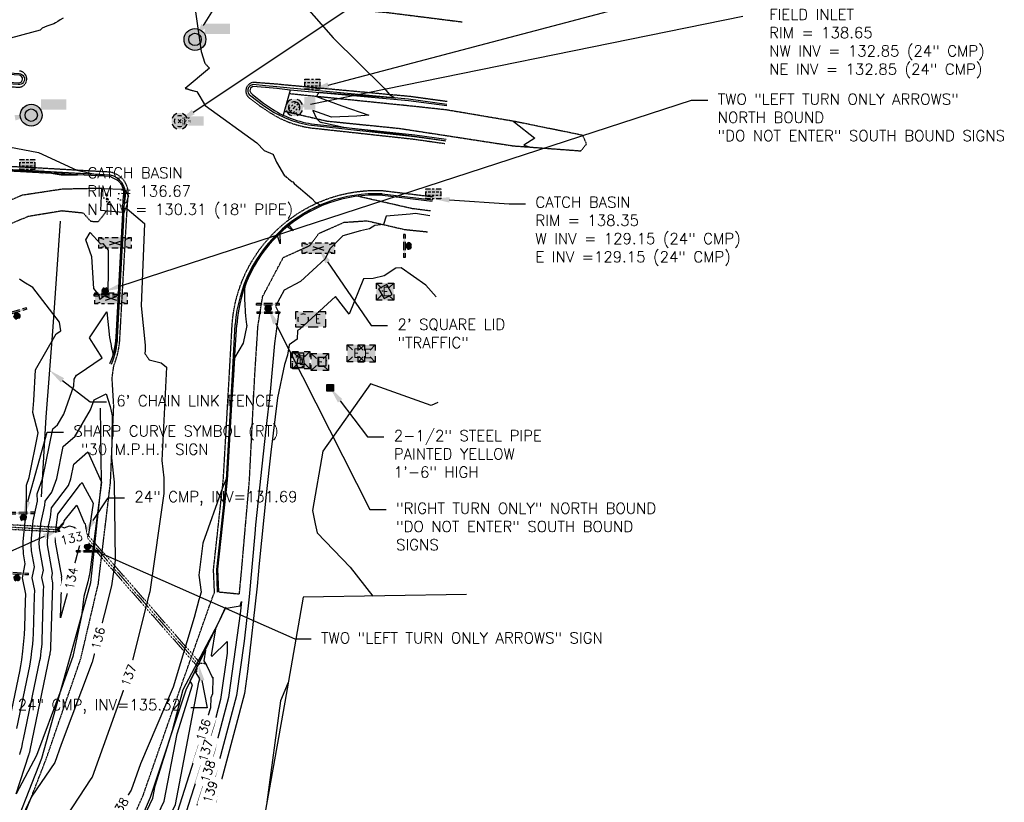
# Model space of a CAD drawing. Header units: feet. Extents: x 351431 to 355879, y 310968 to 329728.
# Tile 17 of 254: x 354011 to 354461, y 313429 to 313787. Entities that reach past the tile are written whole.
import ezdxf

# ---------------------------------------------------------------- set-up
doc = ezdxf.new("R2010")
doc.units = ezdxf.units.FT
doc.header["$MEASUREMENT"] = 0
doc.linetypes.add('D10', pattern=[0.15, 0.1, -0.05])
doc.linetypes.add('D25', pattern=[0.375, 0.25, -0.125])
for name, color, linetype in [('EHYSC', 161, 'Continuous'), ('ELIF', 153, 'LINKFENCE'), ('ELTCH-EG2', 253, 'Continuous'), ('ELTCN-EG2', 251, 'Continuous'), ('ELUDC', 153, 'D10'), ('ELYCB-BACK', 5, 'Continuous'), ('ELYCB-FL', 2, 'Continuous'), ('ELYSC', 2, 'Continuous'), ('ELYSP', 1, 'D25'), ('ELYSS', 2, 'Continuous'), ('ESFI', 2, 'Continuous'), ('ESFS', 153, 'Continuous'), ('ESMask', 155, 'Continuous'), ('ESU-Unknown', 3, 'Continuous'), ('ESUD', 5, 'Continuous'), ('ESUD-CMP', 13, 'D10'), ('ESUE', 2, 'Continuous'), ('ESUS', 5, 'Continuous'), ('ETFS', 6, 'Continuous'), ('ETIF', 4, 'Continuous'), ('ETTC', 252, 'Continuous'), ('ETU-Unknown', 3, 'Continuous'), ('ETUD', 4, 'Continuous'), ('ETUS', 2, 'Continuous')]:
    doc.layers.add(name, color=color, linetype=linetype)
doc.styles.add('ANNO-TOPO', font='simplex.shx')
doc.styles.add('L80', font='simplex', dxfattribs={"height": 4})
doc.styles.add('ROMANSM', font='romansm.shx')
doc.linetypes.add('LINKFENCE', pattern='A,0.25,-0.08,0.25,-0.08,["X",ROMANSM,S=0.08,R=0,X=-0.004,Y=-0.04],-0.12', length=0.78)
pattern_1 = [(50, (0, 0), (8.96575228, -0.78440169), [0.9375, -10.3125]), (355, (0, 0), (-1.73439167, 9.40240167), [0.75, -8.25]), (100.4514, (0.747, -0.065), (7.23136727, 8.61799428), [0.79675238, -8.7642764]), (46.1842, (0, 2.5), (13.3405131, -2.06898768), [1.40625, -15.46875]), (96.6356, (1.112, 2.328), (11.68328382, 12.1764734), [1.1951286, -13.1464125]), (351.1842, (0, 2.5), (11.6832743, 12.1764825), [1.125, -12.375]), (21, (1.25, 1.875), (7.46133815, -5.03273613), [0.9375, -10.3125]), (326, (1.25, 1.875), (3.04144165, 9.06437556), [0.75, -8.25]), (71.4514, (1.872, 1.456), (10.50278286, 4.03163121), [0.79675238, -8.7642764]), (37.5, (0, 0), (0.151998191, 4.161173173), [0, -8.15, 0, -8.375, 0, -8.28125]), (7.5, (0, 0), (3.28836922, 4.9301464), [0, -4.775, 0, -7.9625, 0, -3.15625]), (327.5, (-2.7875, 0), (6.672780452, -0.281935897), [0, -3.125, 0, -9.75, 0, -12.9375]), (317.5, (-4.0375, 0), (7.28982712, 1.25131228), [0, -4.0625, 0, -6.475, 0, -9.1875])]

# ---------------------------------------------------------------- blocks, each defined once
blk = doc.blocks.new('ESUETRANS')
for p, q in [((-0.0787, 0.0787), (-0.0314, 0.0314)), ((0.0307, 0.0307), (0.0787, 0.0787)), ((-0.0787, -0.0787), (-0.0314, -0.0314)), ((0.0307, -0.0307), (0.0787, -0.0787))]:
    blk.add_line(p, q)
for points in [[(-0.0787, 0.0262), (-0.0787, 0.0787), (-0.0262, 0.0787)], [(0.0262, 0.0787), (0.0787, 0.0787), (0.0787, 0.0262)], [(-0.0787, -0.0787), (-0.0787, -0.0262)], [(-0.0262, -0.0787), (-0.0787, -0.0787)], [(0.0787, -0.0262), (0.0787, -0.0787), (0.0262, -0.0787)]]:
    blk.add_lwpolyline(points)
at = {"layer": 'ESMask'}
blk.add_solid([(-0.0787, 0.0787), (-0.0787, -0.0787), (0.0787, 0.0787), (0.0787, -0.0787)], dxfattribs=at)
at = {"style": 'L80'}
blk.add_text('E', height=0.08, dxfattribs=at).set_placement((-0.0232, -0.0394))
blk = doc.blocks.new('ESUEMHOLE')
for points in [[(-0.0459, 0.0689), (-0.0689, 0.0689), (-0.0689, 0)], [(0.0919, 0.0689), (0, 0.0689)], [(0.2067, 0.0459), (0.2067, 0.0689), (0.1378, 0.0689)], [(0.1837, -0.0689), (0.2067, -0.0689), (0.2067, 0)], [(-0.0689, -0.0459), (-0.0689, -0.0689)], [(-0.0689, -0.0689), (0, -0.0689)], [(0.0459, -0.0689), (0.1378, -0.0689)]]:
    blk.add_lwpolyline(points)
for start, end in [(155, 205), (65, 115), (335, 25), (245, 295)]:
    blk.add_arc((0, 0), 0.0492, start, end)
at = {"layer": 'ESMask'}
blk.add_solid([(-0.0689, -0.0689), (-0.0689, 0.0689), (0.2067, -0.0689), (0.2067, 0.0689)], dxfattribs=at)
at = {"style": 'L80', "width": 0.75}
blk.add_text('E', height=0.08, dxfattribs=at).set_placement((0.112, -0.0365))
blk = doc.blocks.new('ESUDCI')
for p, q in [((-0.0684, 0.0831), (-0.0684, 0.0912)), ((-0.0684, 0.0912), (-0.0263, 0.0912)), ((-0.0101, 0.0912), (0.0101, 0.0912)), ((0.0263, 0.0912), (0.0684, 0.0912)), ((0.0684, 0.0912), (0.0684, 0.0831)), ((-0.0684, 0.0243), (-0.0684, 0.0669)), ((-0.0595, 0.0602), (-0.0684, 0.0602)), ((-0.0628, 0.0301), (-0.0684, 0.0301)), ((-0.0684, 0), (-0.0684, 0.0081)), ((-0.0263, 0), (-0.0684, 0)), ((-0.0263, 0.0301), (-0.0499, 0.0301)), ((-0.0231, 0.0602), (-0.0466, 0.0602)), ((0.0101, 0.0301), (-0.0134, 0.0301)), ((0.0134, 0.0602), (-0.0101, 0.0602)), ((0.0101, 0), (-0.0101, 0)), ((0.0466, 0.0301), (0.0231, 0.0301)), ((0.0499, 0.0602), (0.0263, 0.0602)), ((0.0684, 0.0301), (0.0595, 0.0301)), ((0.0684, 0.0602), (0.0628, 0.0602)), ((0.0684, 0.0669), (0.0684, 0.0243)), ((0.0684, 0.0081), (0.0684, 0)), ((0.0684, 0), (0.0263, 0))]:
    blk.add_line(p, q)
at = {"layer": 'ESMask'}
blk.add_solid([(-0.0684, 0), (-0.0684, 0.0912), (0.0684, 0), (0.0684, 0.0912)], dxfattribs=at)
blk = doc.blocks.new('ESUDFI')
for p, q in [((-0.0246, 0.0125), (-0.012, 0.0252)), ((-0.0118, -0.0119), (0.0118, 0.0119)), ((0.0005, 0.0379), (0.0133, 0.0508)), ((0.0236, 0.0239), (0.0369, 0.0373)), ((0.0379, 0.001), (0.0506, 0.0139)), ((-0.0506, -0.0139), (-0.0371, -0.0002)), ((-0.0369, -0.0373), (-0.0236, -0.0239)), ((-0.0133, -0.0508), (0.0002, -0.0371)), ((0.0128, -0.0244), (0.0253, -0.0117))]:
    blk.add_line(p, q)
for radius, start, end in [(0.0787, 110, 160), (0.0525, 152.80552, 297.89031), (0.0525, 332.80552, 117.89031), (0.0787, 20, 70), (0.0787, 200, 250), (0.0787, 290, 340)]:
    blk.add_arc((0, 0), radius, start, end)
at = {"layer": 'ESMask', "const_width": 0.0787}
blk.add_lwpolyline([(-0.0394, 0, 1), (0.0394, 0, 1)], format="xyb", close=True, dxfattribs=at)
at = {"layer": 'ESMask', "color": 155}
blk.add_solid([(0.0906, -0.0176), (0.0906, 0.0964), (0.1931, -0.0176), (0.1931, 0.0964)], dxfattribs=at)
blk = doc.blocks.new('ESUMHOLE')
at = {"ltscale": 0.5}
for radius in [0.1, 0.057]:
    blk.add_circle((0, 0), radius, dxfattribs=at)
at = {"layer": 'ESMask', "const_width": 0.1}
blk.add_lwpolyline([(-0.05, 0, 1), (0.05, 0, 1)], format="xyb", close=True, dxfattribs=at)
at = {"layer": 'ESMask', "color": 155}
blk.add_solid([(0.0899, 0.0499), (0.0899, 0.1445), (0.3206, 0.0499), (0.3206, 0.1445)], dxfattribs=at)
blk = doc.blocks.new('ESUSMHOLE')
for radius, start, end in [(0.0738, 110, 160), (0.0492, 155, 205), (0.0492, 65, 115), (0.0738, 20, 70), (0.0492, 335, 25), (0.0738, 200, 250), (0.0492, 245, 295), (0.0738, 290, 340)]:
    blk.add_arc((0, 0), radius, start, end)
at = {"layer": 'ESMask', "const_width": 0.0738}
blk.add_lwpolyline([(-0.0369, 0, 1), (0.0369, 0, 1)], format="xyb", close=True, dxfattribs=at)
at = {"layer": 'ESMask'}
blk.add_solid([(0.0796, -0.0411), (0.0796, 0.0441), (0.2186, -0.0411), (0.2186, 0.0441)], dxfattribs=at)
blk = doc.blocks.new('ESIPUBSIGN')
at = {"layer": 'ESMask'}
h = blk.add_hatch(color=256, dxfattribs=at)
edge = h.paths.add_edge_path()
edge.add_arc((0, 0), 0.03, 90, 450)
for p, q in [((-0.03, 0.1047), (-0.0447, 0.1047)), ((-0.0447, 0.1047), (-0.0447, 0.066)), ((-0.03, 0.1047), (-0.03, 0.066)), ((-0.0447, 0.0381), (-0.0447, -0.0393)), ((-0.03, 0.0381), (-0.03, -0.0393)), ((-0.0447, -0.0672), (-0.0447, -0.1059)), ((-0.03, -0.0672), (-0.03, -0.1059)), ((-0.03, -0.1059), (-0.0447, -0.1059))]:
    blk.add_line(p, q)
for start, end in [(144.23142, 216.35632), (17.97024, 107.04945), (253.53828, 340.78828)]:
    blk.add_arc((0, 0), 0.03, start, end)
blk.add_solid([(-0.0447, -0.1059), (-0.03, -0.1059), (-0.0447, 0.1047), (-0.03, 0.1047)], dxfattribs=at)
blk = doc.blocks.new('ESUFCTRL')
for p, q in [((-0.1476, 0.0492), (-0.1004, 0.0335)), ((-0.0502, 0.0167), (0.0502, -0.0167)), ((-0.0502, -0.0167), (0.0502, 0.0167)), ((0.1004, 0.0335), (0.1476, 0.0492)), ((-0.1476, -0.0492), (-0.1004, -0.0335)), ((0.1004, -0.0335), (0.1476, -0.0492))]:
    blk.add_line(p, q)
for points in [[(-0.1476, 0.0167), (-0.1476, 0.0492), (-0.1181, 0.0492)], [(-0.0886, 0.0492), (-0.0591, 0.0492)], [(-0.0295, 0.0492), (0.0295, 0.0492)], [(0.0591, 0.0492), (0.0886, 0.0492)], [(0.1181, 0.0492), (0.1476, 0.0492), (0.1476, 0.0167)], [(-0.1476, -0.0492), (-0.1476, -0.0167)], [(-0.1181, -0.0492), (-0.1476, -0.0492)], [(-0.0591, -0.0492), (-0.0886, -0.0492)], [(0.0295, -0.0492), (-0.0295, -0.0492)], [(0.0886, -0.0492), (0.0591, -0.0492)], [(0.1476, -0.0167), (0.1476, -0.0492), (0.1181, -0.0492)]]:
    blk.add_lwpolyline(points)
at = {"layer": 'ESMask'}
blk.add_solid([(-0.1476, -0.0492), (-0.1476, 0.0492), (0.1476, -0.0492), (0.1476, 0.0492)], dxfattribs=at)
blk = doc.blocks.new('ESIPOST')
blk.add_lwpolyline([(0.03, 0.0299), (0.03, -0.03), (-0.03, -0.03), (-0.03, 0.0299), (0.03, 0.0299)])
at = {"layer": 'ESMask'}
blk.add_solid([(-0.03, -0.03), (-0.03, 0.0299), (0.03, -0.03), (0.03, 0.0299)], dxfattribs=at)
blk = doc.blocks.new('*U58')
at = {"layer": 'ESUS', "linetype": 'Continuous'}
for p, q in [((0.71, 0.71), (-0.71, -0.71)), ((0.71, -0.71), (-0.71, 0.71))]:
    blk.add_line(p, q, dxfattribs=at)
at = {"layer": 'ESUS', "color": 3, "insert": (1, 1.4), "char_height": 1, "attachment_point": 4}
blk.add_mtext('40630', dxfattribs=at)
at = {"layer": 'ESUS', "color": 8, "insert": (1, 0), "char_height": 1, "attachment_point": 4}
blk.add_mtext('137.76', dxfattribs=at)
at = {"layer": 'ESUS', "color": 13, "insert": (1, -1.4), "char_height": 1, "attachment_point": 4}
blk.add_mtext('SM', dxfattribs=at)

msp = doc.modelspace()

# ---------------------------------------------------------------- hatches: boundary and pattern name
at = {"layer": 'EHYSC'}
h = msp.add_hatch(dxfattribs=at)
h.set_pattern_fill('AR-CONC', color=256, scale=1.25, style=0)
h.set_pattern_definition(pattern_1)
h.paths.add_polyline_path([(354057.82, 313698.41), (354057.94, 313700.92), (354058.23, 313706.04), (354058.27, 313706.5), (354058.3, 313707.55), (354058.27, 313708.14), (354058.19, 313708.71), (354058.13, 313708.96), (354048.26, 313709.39), (354047.79, 313699.3)])
h = msp.add_hatch(dxfattribs=at)
h.set_pattern_fill('AR-CONC', color=256, scale=1.25, style=0)
h.set_pattern_definition(pattern_1)
h.paths.add_polyline_path([(354177.32, 313658.97), (354180.96, 313660.82), (354178.55, 313665.38), (354174.8, 313663.46)])
h = msp.add_hatch(dxfattribs=at)
h.set_pattern_fill('AR-CONC', color=256, scale=1.25, style=0)
h.set_pattern_definition(pattern_1)
h.paths.add_polyline_path([(354140.71, 313627.42), (354140.61, 313634.02), (354134.51, 313633.96), (354134.57, 313627.42)])
h = msp.add_hatch(dxfattribs=at)
h.set_pattern_fill('AR-CONC', color=256, scale=1.25, style=0)
h.set_pattern_definition(pattern_1)
h.paths.add_polyline_path([(354150.85, 313628.19), (354150.89, 313632.02), (354147.08, 313632.03), (354147.01, 313628.23)])

# ---------------------------------------------------------------- linework, layer by layer
at = {"layer": 'ELIF', "flags": 128}
for points in [[(354029.16, 313694.37), (354025.83, 313646.09), (354022.73, 313604.71), (354020.47, 313568.31)], [(354214.94, 313523.6), (354140.37, 313522.46), (354131.94, 313474.45), (354122.83, 313423.36), (354114.42, 313375.17), (354105.98, 313326.32), (354097.46, 313275.76), (354094.32, 313258.79)]]:
    msp.add_lwpolyline(points, dxfattribs=at)
at = {"layer": 'ELTCH-EG2', "flags": 128}
for points, elevation in [([(354089.96, 313797.75), (354093.7, 313772), (354095.39, 313766.57), (354095.53, 313766.43), (354095.69, 313766.27), (354095.86, 313766.1), (354096.03, 313765.91), (354096.22, 313765.7), (354096.42, 313765.47), (354096.64, 313765.22), (354096.88, 313764.96), (354097.14, 313764.67), (354097.42, 313764.36), (354086.43, 313755.05), (354086.58, 313755.02), (354086.75, 313754.98), (354086.93, 313754.94), (354087.14, 313754.89), (354087.36, 313754.84), (354087.51, 313754.79), (354087.67, 313754.73), (354087.85, 313754.68), (354088.04, 313754.62), (354088.24, 313754.55), (354088.47, 313754.48), (354088.71, 313754.41), (354088.97, 313754.34), (354089.26, 313754.26), (354089.58, 313754.18), (354089.92, 313754.09), (354090.3, 313754), (354090.71, 313753.91), (354091.16, 313753.81), (354091.66, 313753.71), (354095.5, 313747.28), (354119.09, 313730.24), (354122.54, 313726.69), (354126.48, 313725), (354126.52, 313724.99), (354126.57, 313724.97), (354126.62, 313724.95), (354126.66, 313724.93), (354128.19, 313721.36), (354131.85, 313715.16), (354132.19, 313714.89), (354132.59, 313714.58), (354133.07, 313714.21), (354133.64, 313713.75), (354134.32, 313713.2), (354135.15, 313712.52), (354135.54, 313712.44), (354136.17, 313711.66), (354137.45, 313710.58), (354139.1, 313709.18), (354141.27, 313707.29), (354144.27, 313704.68), (354145.72, 313703.13), (354146.59, 313702.63), (354147.32, 313702.25), (354148.21, 313701.77), (354147.31, 313701.38), (354147.28, 313701.36), (354145.56, 313700.54), (354145.47, 313700.5), (354143.84, 313699.66), (354143.68, 313699.58), (354142.15, 313698.72), (354141.93, 313698.6), (354140.48, 313697.74), (354140.21, 313697.57), (354138.85, 313696.7), (354138.54, 313696.5), (354138.52, 313696.48), (354137.25, 313695.61), (354136.86, 313695.35), (354135.68, 313694.48), (354135.24, 313694.15), (354134.14, 313693.29), (354133.66, 313692.91), (354132.64, 313692.07), (354132.12, 313691.62), (354131.18, 313690.79), (354130.62, 313690.28), (354129.76, 313689.47), (354129.16, 313688.9), (354128.38, 313688.11), (354127.74, 313687.46), (354127.04, 313686.71), (354126.37, 313685.99), (354125.74, 313685.27), (354125.05, 313684.47), (354124.78, 313683.99), (354124.49, 313683.79), (354123.77, 313682.9), (354123.28, 313682.27), (354122.55, 313681.3), (354122.12, 313680.71), (354121.37, 313679.66), (354121, 313679.12), (354120.25, 313677.98), (354119.94, 313677.49), (354119.18, 313676.27), (354118.92, 313675.84), (354118.16, 313674.52), (354117.96, 313674.15), (354117.2, 313672.74), (354117.04, 313672.43), (354116.3, 313670.93), (354116.18, 313670.69), (354115.45, 313669.1), (354115.38, 313668.92), (354114.67, 313667.23), (354114.62, 313667.12), (354113.94, 313665.34), (354113.92, 313665.3), (354113.6, 313664.37), (354113.54, 313663.33), (354113.49, 313661.39), (354113.49, 313659.67), (354113.54, 313658.12), (354113.64, 313656.72), (354113.8, 313652.78), (354113.94, 313651.09), (354114.1, 313649.61), (354114.27, 313648.3), (354114.46, 313647.12), (354114.54, 313646.69), (354112.9, 313638.6), (354108.99, 313631.86), (354108.42, 313624.04), (354105.3, 313576.99), (354104.91, 313576.03), (354103.41, 313572.42), (354094.45, 313547.13), (354092.55, 313532.53), (354093.7, 313524.69), (354092.57, 313521.18), (354090.55, 313513.22), (354080.81, 313481.33), (354065.94, 313446.26), (354061.61, 313434.2), (354050.69, 313417.05)], 138), ([(354140.74, 313793.24), (354153.99, 313778.19), (354177.31, 313755.28), (354179.79, 313752.25), (354182.23, 313750.85), (354182.5, 313750.68), (354163.42, 313752.05), (354147.48, 313753.15), (354147, 313752.66), (354146.33, 313751.39), (354157.98, 313747.14), (354170.37, 313742.91), (354164.9, 313742.45), (354153.23, 313741.9), (354144.7, 313744.92), (354146.37, 313741.3), (354147.75, 313739.91), (354147.98, 313739.82), (354148.23, 313739.73), (354148.51, 313739.65), (354148.83, 313739.56), (354149.19, 313739.47), (354158.84, 313737.36), (354191.2, 313733.32), (354204.88, 313731.28), (354205.51, 313731.18)], 139), ([(354030.59, 313787.28), (354029.28, 313786.4), (354028.14, 313785.68), (354027.14, 313785.09), (354026.26, 313784.6), (354023.15, 313783.54), (354020.94, 313782.62), (354020.08, 313781.72), (354002.51, 313776.93)], 137), ([(354005.71, 313728.41), (354019.3, 313725.78), (354036.78, 313717.67), (354043.67, 313716.23), (354046.25, 313715.75), (354029.89, 313716.45), (354016.51, 313717.03), (354002.14, 313717.73)], 137), ([(354059.55, 313707.57), (354059.71, 313707.29), (354059.86, 313707.06), (354060.07, 313706.63), (354060.13, 313706.53), (354060.31, 313706.11), (354060.45, 313705.88), (354060.27, 313705.61), (354059.57, 313702.93), (354058.67, 313702.51), (354058.76, 313706.04), (354058.81, 313706.16), (354058.86, 313706.52), (354058.9, 313706.93), (354058.94, 313707.09), (354058.95, 313707.52), (354058.93, 313707.98), (354058.93, 313708.01), (354058.89, 313708.41), (354059.21, 313708.04), (354059.29, 313707.91), (354059.55, 313707.57)], 137), ([(354009.38, 313462.36), (354015.35, 313490.95), (354015.7, 313492.87), (354016.02, 313494.84), (354016.32, 313497.75), (354016.74, 313500.99), (354016.9, 313503.27), (354017.02, 313505.65), (354017.53, 313523.09), (354017.62, 313525.54), (354016.42, 313531.36), (354017.44, 313536.31), (354016.14, 313543.63), (354015.98, 313546.64), (354016.13, 313549.16), (354016.12, 313549.29), (354016.9, 313557.41), (354018.78, 313566.36), (354018.76, 313569.66), (354021.35, 313576.95), (354025.89, 313599.36), (354028.07, 313601.25), (354030.88, 313606.08), (354035.44, 313619.08), (354035.62, 313622.14), (354036.61, 313623.89), (354037.47, 313624.37), (354048.47, 313631.84), (354042.62, 313640.99), (354050.55, 313652.91), (354051.7, 313641.23), (354051.78, 313640.97), (354051.85, 313640.71), (354051.93, 313640.43), (354052, 313640.15), (354052.07, 313639.85), (354052.14, 313639.55), (354052.21, 313639.23), (354052.27, 313638.9), (354052.34, 313638.55), (354052.41, 313638.2), (354052.47, 313637.83), (354052.53, 313637.44), (354052.59, 313637.04), (354052.65, 313636.61), (354052.71, 313636.17), (354052.84, 313635.65), (354052.98, 313635.09), (354053.12, 313634.49), (354053.27, 313633.84), (354053.42, 313633.18), (354053.57, 313633.51), (354053.58, 313633.54), (354053.72, 313633.88), (354053.73, 313633.93), (354053.86, 313634.25), (354053.88, 313634.33), (354054, 313634.63), (354054.02, 313634.73), (354054.12, 313635.01), (354054.15, 313635.13), (354054.23, 313635.41), (354054.26, 313635.53), (354054.34, 313635.81), (354054.37, 313635.94), (354054.44, 313636.2), (354054.47, 313636.35), (354054.53, 313636.6), (354054.56, 313636.75), (354054.61, 313637), (354054.64, 313637.16), (354054.7, 313637.4), (354054.72, 313637.57), (354054.77, 313637.8), (354054.8, 313637.98), (354054.82, 313638.16), (354054.86, 313638.39), (354054.89, 313638.58), (354054.92, 313638.8), (354054.95, 313638.99), (354054.98, 313639.21), (354055, 313639.41), (354055.03, 313639.62), (354055.05, 313639.83), (354055.07, 313640.03), (354055.09, 313640.25), (354055.11, 313640.44), (354055.12, 313640.66), (354055.14, 313640.85), (354055.15, 313641.08), (354055.16, 313641.26), (354057.18, 313678.09), (354058.08, 313695.14), (354058.12, 313696.35), (354058.5, 313700.29), (354059.67, 313700.03), (354059.87, 313700.06), (354067.74, 313693.3), (354066.31, 313655.62), (354068.03, 313637.71), (354068.04, 313637.45), (354068.05, 313637.18), (354068.06, 313636.92), (354068.07, 313636.65), (354068.07, 313636.39), (354068.07, 313636.13), (354068.07, 313635.87), (354068.06, 313635.61), (354068.05, 313635.35), (354068.04, 313635.1), (354068.02, 313634.84), (354068, 313634.59), (354067.98, 313634.33), (354067.96, 313634.08), (354067.93, 313633.83), (354068.13, 313633.56), (354068.32, 313633.3), (354068.51, 313633.05), (354068.68, 313632.81), (354068.85, 313632.57), (354069.01, 313632.34), (354069.16, 313632.12), (354069.31, 313631.91), (354069.44, 313631.7), (354069.58, 313631.5), (354069.7, 313631.3), (354069.82, 313631.11), (354069.94, 313630.93), (354075.36, 313629.66), (354077.77, 313627.66), (354075.75, 313584.88), (354076.54, 313577.04), (354076.65, 313569.89), (354070.19, 313524.89), (354069.79, 313523.32), (354060.65, 313486.97), (354059.65, 313484.31), (354043.77, 313440.09), (354043.28, 313439.38), (354018.46, 313401.42)], 137), ([(354198.23, 313696.84), (354191.65, 313697.83), (354189.22, 313697.57), (354178.24, 313696.65), (354177.03, 313692.82), (354173.04, 313692.41), (354170.64, 313690.84), (354166.59, 313689.94), (354158.5, 313687.74), (354152.47, 313681.8), (354150.43, 313677.2), (354139.04, 313666.87), (354131.58, 313662.8), (354127.59, 313655.49), (354128.81, 313653.15), (354129.1, 313651.8), (354127.26, 313638.43), (354125.27, 313616.29), (354123.19, 313599.32), (354118.57, 313555.51), (354118.15, 313551.44), (354115.56, 313522.54), (354113.26, 313502.3), (354109.8, 313477.54), (354099.96, 313440.1), (354095.79, 313427.05)], 139), ([(354133.04, 313691.75), (354133.49, 313692.12), (354133.92, 313692.45), (354135.71, 313689.99), (354133.04, 313691.75)], 138), ([(354040.95, 313685.81), (354042.98, 313689.23), (354047.68, 313684), (354048.67, 313684.11), (354051.12, 313681.13), (354051.1, 313668.8), (354050.87, 313661.12), (354047.34, 313658.56), (354046.98, 313660.51), (354044.62, 313663.61), (354043.65, 313678.03), (354040.95, 313685.81)], 137), ([(354129.83, 313683.95), (354128.53, 313687.61), (354129.07, 313688.14), (354129.58, 313688.61), (354129.83, 313683.95)], 138), ([(354006.32, 313467.26), (354010.76, 313488.49), (354011.23, 313491.11), (354011.67, 313493.83), (354012.08, 313497.81), (354012.66, 313502.27), (354012.88, 313505.4), (354013.05, 313508.65), (354013.4, 313520.62), (354013.5, 313523.8), (354011.95, 313531.35), (354013.28, 313537.76), (354012.47, 313542.3), (354012.27, 313546.04), (354012.36, 313547.55), (354012.35, 313547.73), (354013.4, 313558.64), (354013.83, 313560.67), (354013.75, 313573.63), (354015.01, 313577.18), (354019.14, 313597.58), (354016.68, 313606.82), (354017.19, 313612.4), (354018.01, 313626.42), (354027.37, 313642.93), (354029.59, 313644.18), (354028.84, 313648.14), (354016.76, 313664.03), (354012.62, 313666.42), (354010.63, 313667.81)], 138), ([(354139.97, 313629.38), (354139.83, 313631.94), (354137.89, 313631.81), (354137.48, 313629.47), (354139.97, 313629.38)], 141), ([(354201.92, 313611.54), (354198.8, 313610.12), (354171.11, 313620.03), (354149.32, 313589.15), (354144.61, 313562.08), (354145.8, 313555.94), (354146.73, 313551.94), (354161.81, 313536.1), (354172.16, 313522.95)], 141), ([(354010.71, 313450.56), (354010.89, 313451.31), (354011.73, 313453.68), (354012.21, 313456.34), (354012.44, 313457.46), (354019.95, 313493.42), (354020.17, 313494.62), (354020.37, 313495.86), (354020.56, 313497.68), (354020.82, 313499.72), (354020.92, 313501.15), (354021, 313502.64), (354021.67, 313525.55), (354021.73, 313527.28), (354020.88, 313531.38), (354021.61, 313534.85), (354019.81, 313544.97), (354019.69, 313547.25), (354019.9, 313550.76), (354019.9, 313550.85), (354020.41, 313556.18), (354022.17, 313564.59), (354022.37, 313566.33), (354025.45, 313570.39), (354027.69, 313576.72), (354030.65, 313591.31), (354036.1, 313596.04), (354043.15, 313608.14), (354044.75, 313612.69), (354050.18, 313615.36), (354052, 313609.68), (354052.99, 313605.43), (354052.71, 313586.12), (354053.83, 313575.11), (354054.36, 313539.2), (354052.71, 313527.66), (354045.91, 313501.18), (354043.79, 313492.75), (354029.67, 313455.06), (354026.71, 313446.82), (354016.2, 313431.38), (354011.8, 313422.08)], 136), ([(354029.43, 313513.06), (354029.94, 313530.49), (354029.95, 313530.76), (354029.82, 313531.4), (354029.93, 313531.95), (354027.15, 313547.64), (354027.1, 313548.46), (354027.41, 313553.49), (354027.17, 313553.81), (354027.42, 313554.08), (354028.14, 313560.33), (354038.58, 313574.13), (354039.2, 313574.89), (354039.66, 313573.77), (354044.25, 313565.4), (354042.14, 313551.18), (354042.14, 313551.16), (354042.12, 313551.15), (354040.15, 313547.01), (354038.22, 313546.63), (354035.55, 313536.95), (354034.29, 313530.87), (354029.43, 313513.06)], 134), ([(354030.82, 313548.98), (354030.81, 313549.07), (354030.84, 313549.6), (354027.79, 313553.61), (354030.98, 313556.95), (354031.02, 313557.33), (354031.65, 313558.16), (354036.85, 313564.58), (354040.19, 313556.37), (354040.35, 313556.23), (354040.55, 313556.17), (354040.6, 313556.13), (354041.29, 313551.2), (354039.11, 313549.24), (354038.81, 313549.55), (354037.84, 313550.12), (354032.7, 313549.01), (354031.98, 313548.87), (354031.29, 313546.33), (354030.82, 313548.98)], 133), ([(354040.44, 313551.23), (354039.92, 313550.77), (354039.01, 313551.7), (354036.07, 313553.44), (354035.5, 313553.31), (354031.06, 313552.06), (354029.71, 313551.71), (354028.42, 313553.41), (354029.66, 313554.71), (354031.05, 313554.15), (354033.49, 313555.06), (354035.61, 313554.51), (354036.27, 313553.93), (354039.35, 313553), (354040.28, 313552.41), (354040.44, 313551.23)], 132), ([(354057.71, 313401.27), (354071.59, 313430.61), (354072.66, 313436.23), (354080.58, 313461.44), (354085.51, 313480.22), (354101.38, 313510.41), (354104.87, 313517.67), (354104.8, 313517.22), (354106.89, 313517.79), (354111.47, 313518.54), (354112.12, 313520.54), (354111.86, 313517.67), (354111.68, 313516.09), (354106.17, 313476.62), (354099.62, 313451.72), (354091.77, 313427.12)], 138), ([(354000.85, 313284.47), (354026.89, 313322.03), (354030.28, 313327.36), (354048.39, 313363.56), (354056.96, 313381.81), (354064.3, 313402.79), (354076.74, 313429.1), (354082.64, 313459.9), (354089.71, 313482.4), (354088.71, 313483.98), (354100.26, 313507.96), (354098.3, 313495.71), (354098.39, 313495.58), (354098.54, 313495.26), (354105.57, 313502.22), (354105.49, 313496.83), (354102.54, 313475.71), (354099.29, 313463.34), (354087.75, 313427.2), (354082.57, 313410.15), (354068.83, 313381.36), (354061.87, 313370.69), (354035.11, 313329.42)], 137), ([(354097.99, 313471.91), (354083.74, 313427.27), (354082.87, 313424.42), (354073.03, 313403.8), (354079.81, 313423.18), (354081.89, 313427.59), (354092.62, 313483.56), (354093.12, 313485.13), (354090.97, 313488.54), (354095.65, 313498.25), (354094.86, 313493.29), (354096.3, 313491.02), (354098.86, 313485.61), (354099.04, 313485.79), (354098.93, 313478.23), (354098.13, 313476.36), (354097.99, 313471.91)], 136), ([(354133.51, 313483.38), (354130.02, 313475), (354123.77, 313428.68)], 141)]:
    msp.add_lwpolyline(points, dxfattribs=dict(at, elevation=elevation))
at = {"layer": 'ELTCN-EG2', "flags": 128}
for points, elevation in [([(354236.06, 313740.12), (354236.86, 313739.68), (354246.2, 313732.33), (354241.17, 313729.07), (354244.29, 313728.25)], 140), ([(354201.12, 313659.81), (354196.45, 313665.07), (354185.04, 313672.98), (354182.72, 313672.84), (354177.33, 313669.32), (354172.34, 313668.2), (354167.92, 313668.01), (354161.31, 313651.86), (354155.05, 313659.94), (354138.72, 313644.95), (354137.73, 313644.45), (354137.5, 313640.5), (354133.94, 313637.9), (354133.22, 313633.06), (354131.83, 313628.82), (354128.51, 313613.54), (354125.48, 313588.81), (354123.43, 313569.38), (354120.2, 313537.86), (354119.26, 313527.41), (354114.83, 313488.52), (354113.43, 313478.46), (354100.29, 313428.49)], 140), ([(354034.99, 313495.35), (354031.51, 313485.53), (354029.48, 313479.91), (354018.45, 313449.99), (354009.15, 313432.55), (354014.94, 313450.36), (354015, 313450.59), (354015.06, 313450.82), (354015.11, 313451.01), (354015.32, 313451.6), (354015.44, 313452.27), (354015.5, 313452.56), (354024.55, 313495.88), (354024.64, 313496.37), (354024.72, 313496.87), (354024.8, 313497.61), (354024.91, 313498.44), (354024.95, 313499.03), (354024.98, 313499.63), (354025.81, 313528.02), (354025.84, 313529.02), (354025.35, 313531.39), (354025.77, 313533.4), (354023.48, 313546.31), (354023.39, 313547.85), (354023.67, 313552.36), (354023.67, 313552.41), (354023.91, 313554.95), (354024.76, 313558.96), (354025.26, 313563.33), (354032.99, 313573.55), (354034.03, 313576.49), (354035.4, 313583.25), (354041.94, 313588.93), (354048.13, 313575.09), (354048.14, 313575.07), (354048.13, 313575.06), (354048.13, 313575.02), (354042.76, 313533.78), (354041.85, 313529.43), (354040.05, 313522.81), (354038.95, 313513.98), (354034.99, 313495.35)], 135)]:
    msp.add_lwpolyline(points, dxfattribs=dict(at, elevation=elevation))
at = {"layer": 'ELUDC', "flags": 128}
for points in [[(353949.32, 313557.65), (354028.76, 313553.3)], [(354040.18, 313551.24), (354092.51, 313491.64)]]:
    msp.add_lwpolyline(points, dxfattribs=at)
at = {"layer": 'ELYCB-BACK', "flags": 128}
msp.add_lwpolyline([(353990.11, 313762.48), (353938.25, 313765.79), (353885.74, 313769.25), (353835.43, 313772.27), (353806.85, 313773.86), (353757.88, 313776.19), (353719.57, 313777.96, 0.431334), (353715.53, 313775.11), (353715.28, 313767.21, 0.422011), (353718.47, 313764.58), (353755.92, 313762.18, 0.025154), (353776.74, 313763.22), (353808.03, 313766.57), (353827.24, 313768.51, -0.038925), (353835.14, 313768.73), (353885.66, 313765.84), (353937.97, 313762.25), (353989.81, 313759.02), (354010.23, 313757.68, 1), (354010.4, 313761.13)], format="xyb", close=True, dxfattribs=at)
for points in [[(354205.97, 313747.13), (354188.48, 313749.35), (354134.32, 313754.36), (354128.25, 313755.03), (354123.02, 313755.55), (354117.35, 313755.96), (354116.23, 313755.24), (354115.88, 313753.96), (354116.36, 313753), (354117.12, 313752.38), (354122.1, 313748.39), (354126.27, 313745.58, 0.122553), (354146.91, 313738.65), (354191.29, 313733.88), (354205.61, 313731.81)], [(354051.95, 313629.31, 0.098731), (354054.78, 313641.34), (354057.66, 313695.1), (354057.82, 313698.41), (354057.94, 313700.92), (354058.23, 313706.04), (354058.27, 313706.5), (354058.3, 313707.55), (354058.27, 313708.14), (354058.19, 313708.71), (354058.13, 313708.96), (354057.75, 313710.1), (354057.52, 313710.61), (354057.26, 313711.1), (354056.95, 313711.56), (354056.57, 313712.01), (354056.35, 313712.23), (354056.01, 313712.53), (354055.22, 313713.11), (354054.34, 313713.64), (354053.49, 313714.1), (354052.04, 313714.79), (354016.5, 313716.7), (353980.34, 313718.66)]]:
    msp.add_lwpolyline(points, format="xyb", dxfattribs=at)
for points in [[(354176.61, 313706.25), (354199.29, 313703.49)], [(354101.8, 313524.84), (354101.37, 313535.18), (354105.75, 313575.98), (354108.52, 313624.03), (354109.92, 313647.04)]]:
    msp.add_lwpolyline(points, dxfattribs=at)
at = {"layer": 'ELYCB-BACK'}
msp.add_arc((354173.46, 313642.63), 63.7, 87.1688, 176.0281, dxfattribs=at)
at = {"layer": 'ELYCB-FL', "flags": 128}
msp.add_lwpolyline([(354010.47, 313761.92, -1.032395), (354010.06, 313756.81), (353989.88, 313758.13), (353937.98, 313761.53), (353885.41, 313765.02), (353835.15, 313768.05, 0.020746), (353827.29, 313767.76), (353808.21, 313765.84), (353776.83, 313762.46, -0.029255), (353755.9, 313761.41), (353718.31, 313763.57, -0.462414), (353714.26, 313767.24), (353714.51, 313775.14, -0.48237), (353719.41, 313778.8), (353757.95, 313776.93), (353806.81, 313774.67), (353835.52, 313773.05), (353885.78, 313769.99), (353938.32, 313766.47), (353990.09, 313763.27)], format="xyb", close=True, dxfattribs=at)
for points in [[(354205.98, 313747.79), (354188.53, 313750.12), (354134.37, 313755.17), (354128.34, 313755.82), (354123.06, 313756.32), (354117.43, 313756.84, 0.745696), (354116.38, 313751.72), (354121.58, 313747.79), (354125.85, 313744.84, 0.116267), (354146.92, 313737.97), (354191.15, 313733.07), (354205.51, 313731.16)], [(354052.64, 313629.04, 0.098376), (354055.44, 313641.2), (354058.29, 313695.16), (354058.53, 313700.96), (354059.01, 313706.04, 0.37482), (354052.16, 313715.42), (354016.53, 313717.45), (353980.4, 313719.3)]]:
    msp.add_lwpolyline(points, format="xyb", dxfattribs=at)
for points in [[(354176.49, 313706.84), (354199.61, 313704.09)], [(354101.13, 313524.78), (354100.77, 313535.09), (354105.25, 313576.03), (354107.94, 313624.1), (354109.28, 313647.21)]]:
    msp.add_lwpolyline(points, dxfattribs=at)
at = {"layer": 'ELYCB-FL'}
msp.add_arc((354173.39, 313642.64), 64.28, 87.2334, 175.9283, dxfattribs=at)
at = {"layer": 'ELYSC', "flags": 128}
for points in [[(354134.32, 313754.36), (354131.12, 313742.89)], [(354057.82, 313698.41), (354047.79, 313699.3), (354048.26, 313709.39), (354058.13, 313708.96)]]:
    msp.add_lwpolyline(points, dxfattribs=at)
for points in [[(354177.32, 313658.97), (354180.96, 313660.82), (354178.55, 313665.38), (354174.8, 313663.46)], [(354140.71, 313627.42), (354140.61, 313634.02), (354134.51, 313633.96), (354134.57, 313627.42)], [(354150.85, 313628.19), (354150.89, 313632.02), (354147.08, 313632.03), (354147.01, 313628.23)]]:
    msp.add_lwpolyline(points, close=True, dxfattribs=at)
at = {"layer": 'ELYSP', "flags": 128}
for points in [[(354248.96, 314146.01), (354199.41, 314145.79), (354153.25, 314145.53), (354131.42, 314145.18, 0.389309), (354103.24, 314112.28), (354103.12, 314101.39), (354103.31, 314054.69), (354103.4, 314023.87), (354103.69, 313965.94), (354103.9, 313915.51), (354104.64, 313872.63), (354105.26, 313835.27), (354105.65, 313830.73), (354105.94, 313827.95), (354106.31, 313825.02), (354106.74, 313822.21), (354106.98, 313820.93), (354107.23, 313819.96), (354107.53, 313819.06), (354107.88, 313818.22), (354109.37, 313815.24), (354110.06, 313813.85), (354110.76, 313812.59), (354111.78, 313810.97), (354113.66, 313808.17), (354114.29, 313807.31), (354114.96, 313806.46), (354116.12, 313805.15), (354117, 313804.26), (354117.85, 313803.46), (354118.69, 313802.72), (354119.56, 313802.02), (354121.96, 313800.24), (354122.73, 313799.7), (354123.47, 313799.24), (354124.94, 313798.42), (354126.95, 313797.4), (354128.47, 313796.63), (354129.9, 313795.96), (354130.64, 313795.65), (354131.86, 313795.22), (354133.28, 313794.8), (354134.84, 313794.4), (354137.78, 313793.72), (354139.56, 313793.35), (354178.85, 313789.82), (354213.03, 313785.52)], [(353713.71, 313775.53), (353712.83, 313768.41, 0.30966), (353718.27, 313762.35), (353755.9, 313760.35, 0.026872), (353776.92, 313761.27), (353808.26, 313764.55), (353827.28, 313766.76, -0.029477), (353835.12, 313767.04), (353885.11, 313763.97), (353938.04, 313760.33), (353989.77, 313756.95), (354010.05, 313755.65, 0.972488), (354010.59, 313763.07)], [(354206.21, 313749.04), (354188.78, 313751.42), (354134.55, 313756.41), (354128.36, 313757), (354117.44, 313757.84, 0.65544), (354115.61, 313750.83), (354120.88, 313746.8), (354125.26, 313743.94, 0.125156), (354146.8, 313736.74), (354191.12, 313731.89), (354205.18, 313729.88)], [(353502.55, 312282.53), (353505.84, 312282.79), (353508.07, 312288.57), (353511.27, 312320.72), (353515.9, 312371.42), (353520.49, 312420.56), (353524.53, 312470.27), (353528.57, 312521.03), (353529.4, 312532.27), (353535.79, 312608.32), (353539.08, 312648.7), (353543.32, 312697.42), (353548.1, 312747.12), (353554.89, 312798.08), (353565.81, 312848.88), (353577.77, 312888.94), (353594.3, 312929.61), (353610.08, 312962.38), (353635.77, 313008.11), (353668.1, 313053.23), (353703.17, 313094.16), (353736.6, 313127.4), (353776.61, 313160.92), (353814.69, 313191.61), (353851.17, 313219.56), (353891.71, 313252.07), (353924.79, 313280.73), (353960.51, 313319.32), (353985.04, 313355.8), (354006.8, 313407.21), (354022.8, 313448.37), (354038.7, 313494.49), (354046.67, 313528.61), (354052.24, 313574.97), (354053.72, 313609.99), (354052.96, 313622.68), (354053.78, 313628.44, 0.087959), (354056.55, 313641.45), (354059.55, 313695.08), (354059.93, 313700.96), (354060.29, 313705.97, 0.385687), (354052.34, 313716.78), (354016.55, 313718.81), (353980.4, 313720.68), (353971.93, 313720.29), (353970.92, 313719.69), (353969.9, 313719.01), (353968.75, 313718.15), (353968.18, 313717.66), (353967.64, 313717.15), (353967.15, 313716.61), (353966.74, 313716.07), (353966.41, 313715.51), (353966.12, 313714.89), (353965.88, 313714.29), (353965.68, 313713.68), (353965.52, 313713.08), (353965.4, 313712.49), (353965.32, 313711.89), (353965.27, 313711.28), (353965.25, 313710.67), (353965.26, 313710.06), (353965.37, 313708.79), (353965.59, 313707.47), (353965.73, 313706.98), (353965.93, 313706.47), (353966.2, 313705.96), (353966.52, 313705.46), (353967.21, 313704.51), (353967.91, 313703.69), (353968.89, 313702.69), (353979.38, 313692.77), (353981.26, 313690.51), (353983.02, 313688.27), (353983.96, 313686.95), (353985.85, 313684.04), (353987.8, 313681.14), (353988.24, 313680.41), (353988.87, 313679.18), (353990.67, 313675.33), (353994.03, 313668.29), (353994.81, 313666.57), (353995.57, 313664.84), (353996.3, 313663.07), (353997, 313661.25), (353997.68, 313659.36), (353998.32, 313657.38), (353998.93, 313655.31), (353999.51, 313653.07), (354000.03, 313650.64), (354000.51, 313648.09), (354000.94, 313645.47), (354001.32, 313642.86), (354001.66, 313640.32), (354002.19, 313635.69), (354002.55, 313632.09), (354002.74, 313629.77), (354004.58, 313610.13), (354002.35, 313576.6)], [(353583.01, 312369.27), (353580.69, 312416.27), (353580.58, 312458.84), (353580.17, 312508.63), (353580.44, 312561.33), (353580.89, 312605.33), (353580.92, 312647.1), (353580.8, 312697.3), (353583.1, 312744.39), (353590.27, 312792.56), (353600.87, 312840.73), (353611.87, 312876.4), (353628.31, 312917.28), (353641.38, 312944.4), (353665.89, 312988.39), (353695.61, 313030.23), (353728.97, 313069.56), (353759.7, 313099.96), (353798.71, 313133), (353835.56, 313162.68), (353874.09, 313192.13), (353913.96, 313224.16), (353949.47, 313254.91), (353987.9, 313295.88), (354017.51, 313335.89), (354046.99, 313386.89), (354067.33, 313432.32), (354084.06, 313480.43), (354098.11, 313520.26), (354099.77, 313524.69), (354099.33, 313535.03), (354103.8, 313576.04), (354106.58, 313624.27), (354107.85, 313647.2, -0.406198), (354176.6, 313708.38), (354199.9, 313705.55)]]:
    msp.add_lwpolyline(points, format="xyb", dxfattribs=at)
for points in [[(354131.84, 313744.66), (354151.16, 313740.18), (354184.35, 313736.82), (354236.3, 313728.84), (354267.25, 313726.54), (354269.87, 313729.69), (354268.08, 313733.65), (354236.86, 313739.99), (354205.65, 313745.27), (354188.27, 313747.14), (354134.21, 313752.61)], [(354048.26, 313709.39), (354030.1, 313708.99), (354011.85, 313706.22), (353996.83, 313699.97), (353991.41, 313697.14)], [(354198.54, 313699.04), (354190.14, 313700.1), (354165.67, 313705.66)], [(354050.24, 313698.88), (354046.61, 313694.04), (354043.28, 313694.2), (354039.84, 313698.04), (354029.97, 313699.05), (354014.51, 313696.49), (353996.6, 313688.96)], [(354101.8, 313524.84), (354111.15, 313523.95), (354112.12, 313534.14), (354115.74, 313575.73), (354118.18, 313623.63), (354119.63, 313646.3), (354121.78, 313659.91), (354131.18, 313677.74), (354143.45, 313683.33), (354147.47, 313688.82), (354159.08, 313693.88), (354169.48, 313694.57), (354186.68, 313690.59), (354197.2, 313689.52)]]:
    msp.add_lwpolyline(points, dxfattribs=at)
at = {"layer": 'ELYSS', "flags": 128}
for points in [[(353560.74, 312850.27), (353572.81, 312891.2), (353588.8, 312931.55), (353602.32, 312966.19), (353631.18, 313011.64), (353664.34, 313056.5), (353699.11, 313098.16), (353731.64, 313132.87), (353770.83, 313168.48), (353807.13, 313201.02), (353848.98, 313222.24), (353888.31, 313256.53), (353920.72, 313284.79), (353956.75, 313322.28), (353982.86, 313359.11), (354004.86, 313408.04), (354020.81, 313448.87), (354033.87, 313495.61), (354043.16, 313529.18), (354048.14, 313575.08), (354047.73, 313608.9)], [(353606.43, 312838.94), (353615.89, 312875.08), (353633.09, 312915.03), (353644.95, 312942.88), (353668.54, 312986.66), (353698.11, 313028.24), (353732.41, 313066.12), (353763.34, 313096.01), (353801.15, 313129.42), (353838.76, 313158.63), (353876.28, 313189.44), (353916.23, 313221.52), (353951.18, 313252.91), (353992.71, 313291.27), (354020.83, 313333.54), (354050.7, 313384.9), (354070.44, 313430.95), (354086.76, 313480.04), (354105.03, 313518)]]:
    msp.add_lwpolyline(points, dxfattribs=at)
at = {"layer": 'ESUD-CMP'}
for p, q in [((354028.81, 313554.3), (354030.92, 313556.19)), ((354040.93, 313551.9), (354041.11, 313554.73)), ((354028.7, 313552.31), (354030.59, 313550.2)), ((354039.43, 313550.58), (354036.6, 313550.77)), ((354093.26, 313492.3), (354096.09, 313492.12)), ((354091.76, 313490.98), (354091.58, 313488.16))]:
    msp.add_line(p, q, dxfattribs=at)
at = {"layer": 'ESUD-CMP', "flags": 128}
for points in [[(354028.81, 313554.3), (353949.38, 313558.65), (353949.27, 313556.66), (354028.7, 313552.31)], [(354093.26, 313492.3), (354040.93, 313551.9), (354039.43, 313550.58), (354091.76, 313490.98)]]:
    msp.add_lwpolyline(points, close=True, dxfattribs=at)
at = {"layer": 'ETFS', "linetype": 'ByBlock', "lineweight": -2}
for p, q in [((354317.82, 313749.67), (354325.32, 313749.67)), ((354023.29, 313597.91), (354030.79, 313597.91)), ((354170.79, 313562.6), (354178.29, 313562.6)), ((354136.52, 313503.32), (354144.02, 313503.32))]:
    msp.add_line(p, q, dxfattribs=at)
for points in [[(354056.95, 313664.77), (354317.82, 313749.67)], [(354127.7, 313647.79), (354170.79, 313562.6)], [(354014.4, 313566.22), (354023.29, 313597.91)], [(354048.6, 313542.32), (354136.52, 313503.32)]]:
    msp.add_lwpolyline(points, dxfattribs=at)
at = {"layer": 'ETFS'}
for points in [[(354057.34, 313663.59), (354049.82, 313662.45), (354056.57, 313665.96)], [(354126.58, 313647.22), (354124.32, 313654.48), (354128.82, 313648.35)], [(354015.6, 313565.88), (354012.37, 313559), (354013.19, 313566.56)], [(354048.09, 313541.18), (354041.74, 313545.36), (354049.1, 313543.46)]]:
    msp.add_solid(points, dxfattribs=at)
at = {"layer": 'ETIF', "linetype": 'ByBlock', "lineweight": -2}
for p, q in [((354171.43, 313646.67), (354178.93, 313646.67)), ((354042.9, 313611.76), (354050.4, 313611.76))]:
    msp.add_line(p, q, dxfattribs=at)
for points in [[(354151.5, 313675.82), (354171.43, 313646.67)], [(354030.26, 313621.59), (354042.9, 313611.76)]]:
    msp.add_lwpolyline(points, dxfattribs=at)
at = {"layer": 'ETIF'}
for points in [[(354150.46, 313675.11), (354147.26, 313682.01), (354152.53, 313676.53)], [(354029.5, 313620.6), (354024.34, 313626.19), (354031.03, 313622.58)]]:
    msp.add_solid(points, dxfattribs=at)
at = {"layer": 'ETU-Unknown', "linetype": 'ByBlock', "lineweight": -2}
msp.add_line((354169.74, 313595.8), (354177.24, 313595.8), dxfattribs=at)
msp.add_lwpolyline([(354157.18, 313612.24), (354169.74, 313595.8)], dxfattribs=at)
at = {"layer": 'ETU-Unknown'}
msp.add_solid([(354156.19, 313611.48), (354152.63, 313618.2), (354158.18, 313613)], dxfattribs=at)
at = {"layer": 'ETUD', "linetype": 'ByBlock', "lineweight": -2}
for p, q in [((354029.68, 313715.65), (354037.18, 313715.65)), ((354234.47, 313702.25), (354241.97, 313702.25)), ((354051.16, 313567.92), (354058.66, 313567.92)), ((354096.39, 313471.8), (354088.89, 313471.8))]:
    msp.add_line(p, q, dxfattribs=at)
for points in [[(354094.8, 313783.86), (354193.78, 313942.59)], [(354151.81, 313756.6), (354374.15, 313815.35)], [(354143.61, 313747.83), (354341.33, 313788.07)], [(354021.66, 313716.91), (354029.68, 313715.65)], [(354207.24, 313704.13), (354234.47, 313702.25)], [(354044.3, 313557.51), (354051.16, 313567.92)], [(354021.91, 313550.24), (354000.2, 313540.54)], [(354093.95, 313484.28), (354096.39, 313471.8)]]:
    msp.add_lwpolyline(points, dxfattribs=at)
at = {"layer": 'ETUD'}
for points in [[(354095.86, 313783.2), (354090.83, 313777.5), (354093.74, 313784.53)], [(354152.13, 313755.39), (354144.56, 313754.69), (354151.49, 313757.81)], [(354143.86, 313746.6), (354136.26, 313746.33), (354143.36, 313749.05)], [(354008.39, 313742.9), (354015.99, 313742.83), (354008.77, 313740.43)], [(354021.47, 313715.68), (354014.25, 313718.08), (354021.86, 313718.15)], [(354207.16, 313702.88), (354199.76, 313704.64), (354207.33, 313705.37)], [(354045.35, 313556.82), (354040.18, 313551.24), (354043.26, 313558.2)], [(354021.4, 313551.38), (354028.76, 313553.3), (354022.42, 313549.1)], [(354092.72, 313484.04), (354092.51, 313491.64), (354095.18, 313484.52)]]:
    msp.add_solid(points, dxfattribs=at)
at = {"layer": 'ETUS', "linetype": 'ByBlock', "lineweight": -2}
msp.add_lwpolyline([(354090.08, 313744.29), (354236.42, 313841.89)], dxfattribs=at)
at = {"layer": 'ETUS'}
msp.add_solid([(354090.77, 313743.25), (354083.84, 313740.13), (354089.39, 313745.33)], dxfattribs=at)

# ---------------------------------------------------------------- block references
at = {"layer": 'ESFI', "xscale": 50, "yscale": 50, "zscale": 50}
for p in [(354054.26, 313684.47), (354052.47, 313659.08)]:
    msp.add_blockref('ESUFCTRL', p, dxfattribs=at)
at = {"layer": 'ESFS', "xscale": 50, "yscale": 50, "zscale": 50}
msp.add_blockref('ESIPUBSIGN', (354188.44, 313683.09), dxfattribs=at)
at = {"layer": 'ESFS'}
for p, xscale, yscale, zscale, rotation in [((354049.82, 313662.45), 50, 50, 50, 90), ((354009.44, 313651.15), 50.00000000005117, 50.00000000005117, 50.00000000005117, 286.6890703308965), ((354124.32, 313654.48), 50, 50, 50, 270), ((354124.32, 313654.48), 50, 50, 50, 90), ((354012.37, 313559), 50.00000000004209, 50.00000000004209, 50.00000000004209, 271.124807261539), ((354041.74, 313545.36), 50, 50, 50, 90), ((354009.48, 313531.34), 50.00000000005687, 50.00000000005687, 50.00000000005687, 267.2777770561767)]:
    msp.add_blockref('ESIPUBSIGN', p, dxfattribs=dict(at, xscale=xscale, yscale=yscale, zscale=zscale, rotation=rotation))
at = {"layer": 'ESU-Unknown', "xscale": 50, "yscale": 50, "zscale": 50}
msp.add_blockref('ESIPOST', (354152.63, 313618.2), dxfattribs=at)
at = {"layer": 'ESUD', "xscale": 50, "yscale": 50, "zscale": 50}
for name, p in [('ESUMHOLE', (354090.83, 313777.5)), ('ESUDCI', (354144.56, 313754.69)), ('ESUMHOLE', (354015.99, 313742.83)), ('ESUDFI', (354136.26, 313746.33)), ('ESUDCI', (354014.25, 313718.08)), ('ESUDCI', (354199.76, 313704.64))]:
    msp.add_blockref(name, p, dxfattribs=at)
at = {"layer": 'ESUE', "xscale": 50, "yscale": 50, "zscale": 50}
for name, p in [('ESUETRANS', (354177.75, 313662.14)), ('ESUEMHOLE', (354140.31, 313649.52)), ('ESUETRANS', (354164.41, 313633.97)), ('ESUETRANS', (354169.33, 313633.89)), ('ESUETRANS', (354139.42, 313630.83)), ('ESUETRANS', (354147.94, 313629.97))]:
    msp.add_blockref(name, p, dxfattribs=at)
at = {"layer": 'ESUS', "xscale": 50, "yscale": 50, "zscale": 50}
msp.add_blockref('ESUSMHOLE', (354083.84, 313740.13), dxfattribs=at)
at = {"layer": 'ESUS'}
msp.add_blockref('*U58', (354083.84, 313740.13), dxfattribs=at)
at = {"layer": 'ETIF', "xscale": 50, "yscale": 50, "zscale": 50}
msp.add_blockref('ESUFCTRL', (354147.26, 313682.01), dxfattribs=at)

# ---------------------------------------------------------------- texts
at = {"layer": 'ETFS', "char_height": 5, "attachment_point": 1, "style": 'ANNO-TOPO'}
for s, insert, width in [('TWO "LEFT TURN ONLY ARROWS" NORTH BOUND\\P"DO NOT ENTER" SOUTH BOUND SIGNS', (354329.82, 313752.67), 138.2303), ('SHARP CURVE SYMBOL (RT)\\P "30 M.P.H." SIGN', (354035.29, 313600.91), 107.6159), ('"RIGHT TURN ONLY" NORTH BOUND "DO NOT ENTER" SOUTH BOUND SIGNS', (354182.79, 313565.6), 138.2303), ('TWO "LEFT TURN ONLY ARROWS" SIGN', (354148.52, 313506.32), 138.2303)]:
    msp.add_mtext(s, dxfattribs=dict(at, insert=insert, width=width))
at = {"layer": 'ETIF', "char_height": 5, "attachment_point": 1, "style": 'ANNO-TOPO'}
for s, insert in [('2\' SQUARE LID\\P"TRAFFIC"', (354183.43, 313649.67)), ("6' CHAIN LINK FENCE", (354054.9, 313614.76))]:
    msp.add_mtext(s, dxfattribs=dict(at, insert=insert))
at = {"layer": 'ETU-Unknown', "insert": (354181.74, 313598.8), "char_height": 5, "attachment_point": 1, "style": 'ANNO-TOPO'}
msp.add_mtext('2-1/2" STEEL PIPE\\PPAINTED YELLOW\\P1\'-6" HIGH', dxfattribs=at)
at = {"layer": 'ETUD', "char_height": 5, "style": 'ANNO-TOPO'}
for s, insert, attachment_point in [('FIELD INLET\\PRIM = 138.65\\PNW INV = 132.85 (24" CMP)\\PNE INV = 132.85 (24" CMP)', (354353.33, 313791.4), 1), ('CATCH BASIN\\PRIM = 136.67\\PN INV = 130.31 (18" PIPE)', (354041.68, 313718.98), 1), ('CATCH BASIN\\PRIM = 138.35\\PW INV = 129.15 (24" CMP)\\PE INV =129.15 (24" CMP)', (354246.47, 313705.58), 1), ('24" CMP, INV=131.69', (354063.16, 313570.9), 1), ('24" CMP, INV=135.32', (354084.39, 313475.73), 3)]:
    msp.add_mtext(s, dxfattribs=dict(at, insert=insert, attachment_point=attachment_point))

# ---------------------------------------------------------------- next in the draw order: texts
at = {"layer": 'ETTC', "char_height": 4, "attachment_point": 5, "style": 'L80', "bg_fill": 3, "box_fill_scale": 1.5, "bg_fill_color": 256, "bg_fill_true_color": 13158600}
for s, insert, rotation, bg_fill_transparency in [('{133}', (354034.41, 313549.38, 133), 12.1209, 9490752), ('{134}', (354034.33, 313531.06, 134), 78.2708, 9490628), ('{136}', (354046.55, 313503.67, 136), 75.6121, 72153), ('{137}', (354060.55, 313486.69, 137), 69.4566, 9487404), ('{136}', (354094.71, 313461.66, 136), 72.3, 4839912), ('{138}', (354056.34, 313425.93, 138), 57.5036, 9490560)]:
    msp.add_mtext(s, dxfattribs=dict(at, insert=insert, rotation=rotation, bg_fill_transparency=bg_fill_transparency))

# ---------------------------------------------------------------- next in the draw order: texts
at = {"layer": 'ETTC', "insert": (354095.75, 313452.24, 137), "char_height": 4, "attachment_point": 5, "rotation": 72.3, "style": 'L80', "bg_fill": 3, "box_fill_scale": 1.5, "bg_fill_color": 256, "bg_fill_true_color": 13158600, "bg_fill_transparency": 9498564}
msp.add_mtext('{137}', dxfattribs=at)

# ---------------------------------------------------------------- next in the draw order: texts
at = {"layer": 'ETTC', "insert": (354096.78, 313442.83, 138), "char_height": 4, "attachment_point": 5, "rotation": 72.3, "style": 'L80', "bg_fill": 3, "box_fill_scale": 1.5, "bg_fill_color": 256, "bg_fill_true_color": 13158600, "bg_fill_transparency": 72209}
msp.add_mtext('{138}', dxfattribs=at)

# ---------------------------------------------------------------- next in the draw order: texts
at = {"layer": 'ETTC', "insert": (354097.82, 313433.41, 139), "char_height": 4, "attachment_point": 5, "rotation": 72.3, "style": 'L80', "bg_fill": 3, "box_fill_scale": 1.5, "bg_fill_color": 256, "bg_fill_true_color": 13158600, "bg_fill_transparency": 9492060}
msp.add_mtext('{139}', dxfattribs=at)

doc.saveas('drawing.dxf')
